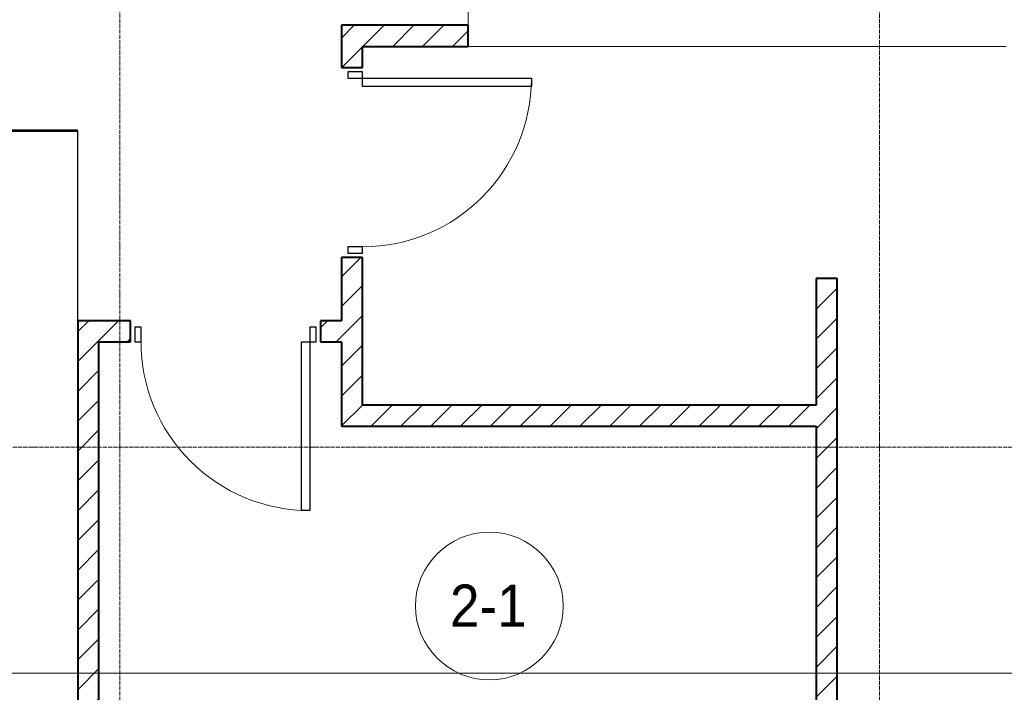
# Model space of a CAD drawing. Header units: millimetres. Extents: x 5617 to 109543, y 7718 to 202726.
# Tile 43 of 84: x 43539 to 48206, y 17639 to 20827. Entities that reach past the tile are written whole.
import ezdxf

# ---------------------------------------------------------------- set-up
doc = ezdxf.new("R2010")
doc.units = ezdxf.units.MM
doc.linetypes.add('ADSK_Линия сетки', pattern=[25, 20, -2.5, 0, -2.5])
doc.linetypes.add('Линия сетки', pattern=[25, 20, -2.5, 0, -2.5])
for name, color, linetype, lineweight in [('Двери', 7, 'Continuous', 18), ('Марки помещений', 7, 'Continuous', 20), ('Оси', 7, 'Continuous', 9), ('Перекрытия', 7, 'Continuous', 18), ('Стены', 7, 'Continuous', 18), ('Стены разрез', 7, 'Continuous', 40), ('Форма', 7, 'Continuous', 18)]:
    doc.layers.add(name, color=color, linetype=linetype, lineweight=lineweight)
doc.styles.add('Arial_3', font='arial.ttf', dxfattribs={"width": 0.9, "height": 200})
pattern_1 = [(45, (0, 0), (-70.71068, 70.71068), [])]

# ---------------------------------------------------------------- blocks, each defined once
blk = doc.blocks.new('A_DOR_Door - Вн_3_Одинарная_900x2100-3001647-МКСС_К4_L16_54_900_')
at = {"layer": 'Двери', "color": 253, "lineweight": 30, "true_color": 0xaaaaaa}
for p, q in [((-400, 50), (-400, 850)), ((-400, 850), (-360, 850)), ((-400, 50), (-400, 850)), ((-360, 850), (-360, 50)), ((-430, 50), (-430, -20)), ((-400, 50), (-430, 50)), ((-360, 50), (-400, 50)), ((-400, -20), (-400, 50)), ((430, 50), (400, 50)), ((400, 50), (400, -20)), ((430, -20), (430, 50)), ((-430, -20), (-400, -20)), ((400, -20), (430, -20))]:
    blk.add_line(p, q, dxfattribs=at)
at = {"layer": 'Двери', "color": 254, "lineweight": 9, "true_color": 0xd4d4d4}
blk.add_arc((-400, 50), 800, 360, 90, dxfattribs=at)
blk = doc.blocks.new('135_SLK_K4_AR_rvt-1-МКСС_К4_L16_54_900_')
at = {"layer": 'Стены разрез', "lineweight": 9, "true_color": 0xaaaaaa}
h = blk.add_hatch(dxfattribs=at)
h.set_pattern_fill('FP_3', color=253, style=0, pattern_type=2)
h.set_pattern_definition(pattern_1)
h.paths.add_polyline_path([(116800, 20700), (116800, 20800), (116200, 20800), (116200, 20700), (116300, 20700)])
h = blk.add_hatch(dxfattribs=at)
h.set_pattern_fill('FP_3', color=253, style=0, pattern_type=2)
h.set_pattern_definition(pattern_1)
h.paths.add_polyline_path([(116300, 19000), (116300, 19700), (116200, 19700), (116200, 19000)])
h.paths.add_polyline_path([(116300, 20600), (116300, 20700), (116200, 20700), (116200, 20600)])
h = blk.add_hatch(dxfattribs=at)
h.set_pattern_fill('FP_3', color=253, style=0, pattern_type=2)
h.set_pattern_definition(pattern_1)
h.paths.add_polyline_path([(118545.5, 15600), (118550, 15600), (118550, 19600), (118450, 19600), (118450, 15600)])
h = blk.add_hatch(dxfattribs=at)
h.set_pattern_fill('FP_3', color=253, style=0, pattern_type=2)
h.set_pattern_definition(pattern_1)
h.paths.add_polyline_path([(114950, 16000), (115050, 16000), (115050, 19400), (114950, 19400), (114950, 16379.3)])
h = blk.add_hatch(dxfattribs=at)
h.set_pattern_fill('FP_3', color=253, style=0, pattern_type=2)
h.set_pattern_definition(pattern_1)
h.paths.add_polyline_path([(116200, 19300), (116200, 19400), (116100, 19400), (116100, 19300)])
h.paths.add_polyline_path([(115050, 19300), (115200, 19300), (115200, 19400), (115050, 19400), (115050, 19368.8)])
h = blk.add_hatch(dxfattribs=at)
h.set_pattern_fill('FP_3', color=253, style=0, pattern_type=2)
h.set_pattern_definition(pattern_1)
h.paths.add_polyline_path([(118450, 18900), (118450, 19000), (116200, 19000), (116200, 18900), (117943.4, 18900)])
at = {"layer": 'Перекрытия', "color": 253, "true_color": 0xaaaaaa}
for p, q in [((116800, 20800), (116800, 22000)), ((119350, 20700), (116800, 20700))]:
    blk.add_line(p, q, dxfattribs=at)
at = {"layer": 'Стены', "color": 253, "true_color": 0xaaaaaa}
for p, q in [((114949.6, 19400), (114949.6, 20300.8)), ((114950.4, 20300.8), (114949.6, 20300.8)), ((114950.4, 20300.8), (114950.4, 19400))]:
    blk.add_line(p, q, dxfattribs=at)
at = {"layer": 'Стены разрез', "color": 253, "true_color": 0xaaaaaa}
for p, q in [((116800, 20800), (116200, 20800)), ((116200, 20800), (116200, 20700)), ((116800, 20700), (116800, 20800)), ((116200, 20700), (116200, 20600)), ((116300, 20700), (116800, 20700)), ((116300, 20600), (116300, 20700)), ((116200, 20600), (116300, 20600)), ((114949.6, 20300.8), (114500, 20300.8)), ((114949.6, 20300), (114949.6, 20300.8)), ((114500, 20300), (114949.6, 20300)), ((116300, 19700), (116200, 19700)), ((116200, 19700), (116200, 19400)), ((116300, 19000), (116300, 19700)), ((118550, 19600), (118450, 19600)), ((118450, 19600), (118450, 19000)), ((118550, 15600), (118550, 19600)), ((115050, 19400), (114950, 19400)), ((114950, 19400), (114950, 16000)), ((115200, 19400), (115050, 19400)), ((115200, 19300), (115200, 19400)), ((116200, 19400), (116100, 19400)), ((116100, 19400), (116100, 19300)), ((115050, 16000), (115050, 19300)), ((115050, 19300), (115200, 19300)), ((116100, 19300), (116200, 19300)), ((116200, 19300), (116200, 19000)), ((116200, 19000), (116200, 18900)), ((118450, 19000), (116300, 19000)), ((116200, 18900), (118450, 18900)), ((118450, 18900), (118450, 15600))]:
    blk.add_line(p, q, dxfattribs=at)
at = {"layer": 'Двери', "color": 253, "lineweight": 18, "true_color": 0xaaaaaa}
for p, rotation in [((116250, 20150), 270), ((115650, 19350), 180)]:
    blk.add_blockref('A_DOR_Door - Вн_3_Одинарная_900x2100-3001647-МКСС_К4_L16_54_900_', p, dxfattribs=dict(at, rotation=rotation))
blk = doc.blocks.new('135_SLK_K4_AR_FCD_rvt-1-МКСС_К4_L16_54_900_')
at = {"layer": 'Форма', "color": 253, "lineweight": 9, "true_color": 0xaaaaaa}
blk.add_line((136800, 17730), (101533.6, 17730), dxfattribs=at)
blk = doc.blocks.new('050_Марка_Помещение - Номер-620969-МКСС_К4_L16_54_900_')
at = {"layer": 'Марки помещений'}
blk.add_circle((0, 0), 3.5, dxfattribs=at)

msp = doc.modelspace()

# ---------------------------------------------------------------- linework, layer by layer
at = {"layer": 'Оси', "linetype": 'Линия сетки'}
for p, q in [((44013.9, 12025.7), (44013.9, 33100)), ((47613.9, 12025.7), (47613.9, 33100))]:
    msp.add_line(p, q, dxfattribs=at)
at = {"layer": 'Оси', "linetype": 'ADSK_Линия сетки'}
msp.add_line((65663.9, 18800), (24981.8, 18800), dxfattribs=at)

# ---------------------------------------------------------------- block references
at = {"lineweight": 5}
for name in ['135_SLK_K4_AR_FCD_rvt-1-МКСС_К4_L16_54_900_', '135_SLK_K4_AR_rvt-1-МКСС_К4_L16_54_900_']:
    msp.add_blockref(name, (-71136.1, 0), dxfattribs=at)
at = {"layer": 'Марки помещений', "xscale": 99.99999999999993, "yscale": 99.99999999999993, "zscale": 99.99999999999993}
msp.add_blockref('050_Марка_Помещение - Номер-620969-МКСС_К4_L16_54_900_', (45764.8, 18047.7), dxfattribs=at)

# ---------------------------------------------------------------- texts
at = {"layer": 'Марки помещений', "lineweight": 9, "insert": (45578.3, 18149.4), "char_height": 200, "width": 447.342, "attachment_point": 1, "style": 'Arial_3'}
msp.add_mtext('2-1', dxfattribs=at)

doc.saveas('drawing.dxf')
